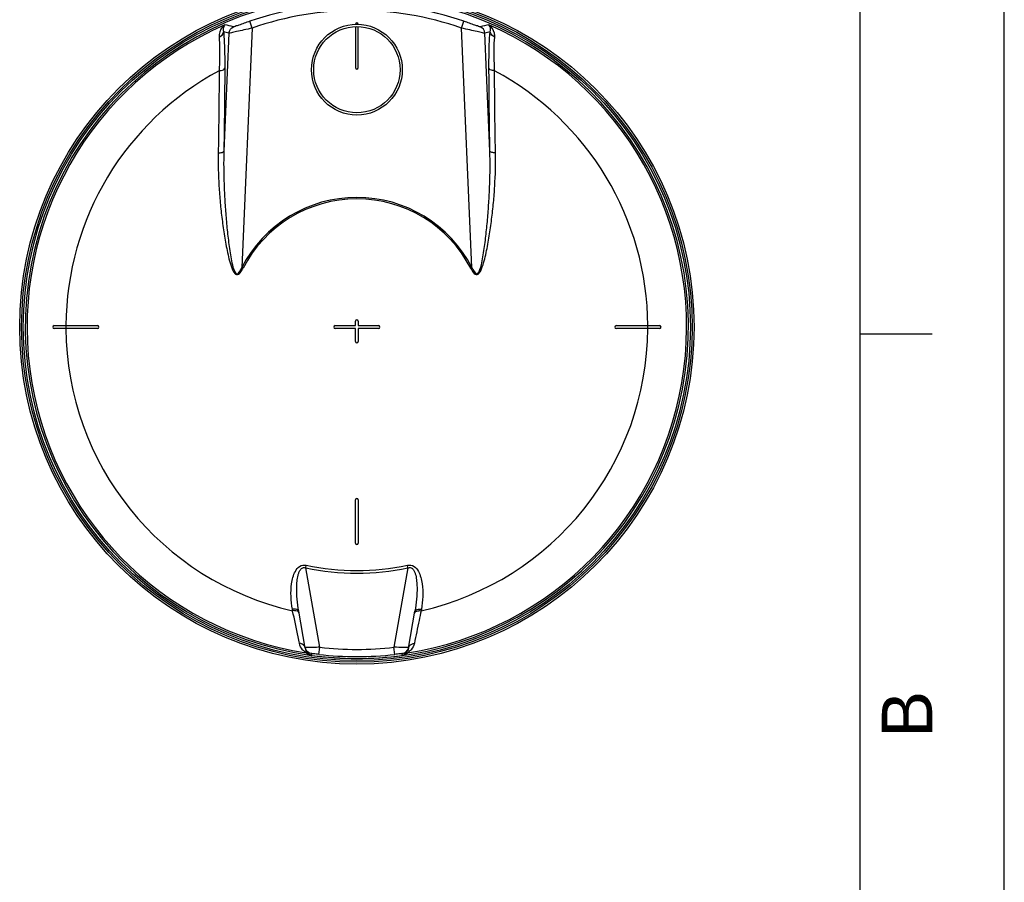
# Model space of a CAD drawing. Header units: millimetres. Extents: x 0 to 297, y 0 to 210.
# Tile 12 of 17: x 229 to 297, y 119 to 179. Entities that reach past the tile are written whole.
import ezdxf

# ---------------------------------------------------------------- set-up
doc = ezdxf.new("R2010")
doc.units = ezdxf.units.MM
doc.header["$LTSCALE"] = 16.335
doc.layers.get('0').update_dxf_attribs({"linetype": 'CONTINUOUS'})
doc.layers.add('08_SURFACES', color=7, linetype='CONTINUOUS')
doc.layers.add('AXES_REF', color=7, linetype='CONTINUOUS')
doc.styles.add('TEXTSTYLE_2', font='arial.ttf')

# ---------------------------------------------------------------- blocks, each defined once
blk = doc.blocks.new('MARGEA4_BL0', base_point=(148.514, 105.014))
at = {"color": 7, "linetype": 'Continuous'}
for p, q in [((297.014, 0.014), (297.014, 210.014)), ((297.014, 0.014), (297.014, 210.014)), ((287.014, 10.014), (287.014, 200.014)), ((292.014, 157.514), (287.014, 157.514))]:
    blk.add_line(p, q, dxfattribs=at)
at = {"color": 2, "linetype": 'Continuous', "style": 'TEXTSTYLE_2', "oblique": 0.00002}
blk.add_text('B', height=3.5, rotation=90, dxfattribs=at).set_placement((292.014, 129.514))

msp = doc.modelspace()

# ---------------------------------------------------------------- linework, layer by layer
at = {"color": 7, "linetype": 'Continuous'}
for p, q in [((297, 0), (297, 210)), ((297.014, 0.014), (297.014, 200.014)), ((252, 178.867), (252, 176.016)), ((252.2, 176.016), (252.2, 178.867)), ((248.522, 135.724), (248.068, 138.299)), ((255.677, 135.724), (256.131, 138.299)), ((255.677, 135.724), (255.676, 135.715)), ((248.937, 135.235), (248.961, 135.232))]:
    msp.add_line(p, q, dxfattribs=at)
at = {"color": 9, "linetype": 'Continuous'}
for p, q in [((244.838, 178.757), (244.673, 179.229)), ((259.361, 178.757), (259.526, 179.229)), ((243.228, 178.412), (242.87, 170.212)), ((244.838, 178.757), (244.113, 162.147)), ((260.086, 162.147), (259.361, 178.757)), ((261.33, 170.212), (260.972, 178.412)), ((244.203, 162.101), (244.113, 162.147)), ((259.996, 162.101), (260.086, 162.147)), ((248.554, 141.3), (248.594, 141.489)), ((255.645, 141.3), (255.605, 141.489)), ((249.525, 135.796), (248.554, 141.3)), ((255.645, 141.3), (254.675, 135.796)), ((247.645, 138.33), (247.627, 138.435)), ((256.573, 138.435), (256.554, 138.33)), ((248.515, 135.767), (248.515, 135.767)), ((248.938, 135.358), (248.96, 135.239)), ((249.467, 135.3), (249.525, 135.796)), ((254.732, 135.3), (254.675, 135.796)), ((255.238, 135.232), (255.251, 135.299)), ((255.251, 135.299), (255.259, 135.343)), ((255.259, 135.343), (255.261, 135.358)), ((248.96, 135.239), (248.961, 135.232)), ((248.96, 135.239), (248.961, 135.232)), ((248.961, 135.232), (248.961, 135.232)), ((255.238, 135.232), (255.238, 135.232))]:
    msp.add_line(p, q, dxfattribs=at)
at = {"color": 7, "linetype": 'Continuous'}
for radius in [23.39, 23.14]:
    msp.add_circle((252.1, 158.016), radius, dxfattribs=at)
at = {"color": 9, "linetype": 'Continuous'}
msp.add_circle((252.1, 158.016), 23.258, dxfattribs=at)
at = {"color": 7, "linetype": 'Continuous'}
for centre, radius, start, end in [((252.1, 158.016), 23, 262.15697, 262.09551), ((252.1, 179.016), 0.1, 0, 180), ((252.1, 176.016), 0.1, 180, 360), ((248.999, 135.852), 0.492, 190.01286, 195.05423), ((249.013, 135.856), 0.506, 195.0656, 205.97577), ((249.011, 135.855), 0.505, 205.96511, 210.02878)]:
    msp.add_arc(centre, radius, start, end, dxfattribs=at)
at = {"color": 9, "linetype": 'Continuous'}
for centre, radius, start, end in [((252.1, 158.016), 22.475, 70.70469, 109.29531), ((252.1, 158.016), 21.975, 70.70469, 109.29531), ((252.1, 158.016), 22.878, 113.58727, 261.13404), ((236.333, 147.756), 31.92, 76.95813, 78.04369), ((252.1, 158.016), 22.878, 278.86596, 66.41273), ((267.867, 147.756), 31.92, 101.95631, 103.04187), ((235.868, 148.108), 31.185, 76.34937, 77.06468), ((268.331, 148.109), 31.185, 102.93532, 103.65063), ((252.1, 158.016), 8.992, 27.34832, 152.65168), ((252.1, 158.016), 8.89, 27.34832, 152.65168), ((252.1, 158.016), 16.896, 258.02552, 281.97449), ((252.1, 158.016), 17.088, 258.02551, 281.97449), ((248.151, 135.658), 0.377, 10.04016, 19.29884), ((249.084, 135.823), 0.571, 190.00013, 191.32724), ((249.09, 135.824), 0.576, 191.33855, 199.58861), ((249.094, 135.826), 0.581, 199.57812, 201.00932), ((249.007, 135.853), 0.5, 210.03209, 211.54535), ((249.144, 135.727), 0.543, 224.86479, 227.5823), ((252.1, 158.016), 22.869, 263.39023, 276.60977), ((252.1, 158.016), 22.369, 263.39023, 276.60977), ((255.054, 135.728), 0.545, 312.61073, 315.13254), ((255.163, 123.402), 12.377, 87.91689, 88.32252), ((255.113, 135.823), 0.573, 346.18156, 349.03188), ((255.2, 135.852), 0.492, 344.94576, 349.98714), ((256.049, 135.658), 0.377, 160.70114, 169.95985), ((252.1, 158.016), 23, 262.15693, 277.84307), ((255.074, 136.428), 1.208, 277.83443, 277.95109)]:
    msp.add_arc(centre, radius, start, end, dxfattribs=at)
for points, knots in [([(242.945, 178.983), (242.882, 178.945), (242.628, 178.737), (242.519, 178.378), (242.539, 178.128)], [0, 0, 0, 0, 0.227163, 1, 1, 1, 1]), ([(242.945, 178.983), (242.921, 178.961), (242.819, 178.823), (242.816, 178.632), (242.849, 178.502)], [0, 0, 0, 0, 0.197709, 1, 1, 1, 1]), ([(244.673, 179.229), (244.541, 179.182), (244.29, 179.096), (243.951, 178.969), (243.708, 178.905), (243.576, 178.843), (243.536, 178.852)], [0, 0, 0, 0, 0.351847, 0.665154, 0.896249, 1, 1, 1, 1]), ([(260.664, 178.852), (260.623, 178.843), (260.492, 178.905), (260.249, 178.969), (259.909, 179.096), (259.659, 179.182), (259.526, 179.229)], [0, 0, 0, 0, 0.103731, 0.334818, 0.648101, 1, 1, 1, 1]), ([(261.66, 178.128), (261.668, 178.221), (261.653, 178.548), (261.452, 178.863), (261.254, 178.983)], [0, 0, 0, 0, 0.288947, 1, 1, 1, 1]), ([(261.351, 178.502), (261.364, 178.554), (261.387, 178.718), (261.338, 178.905), (261.254, 178.983)], [0, 0, 0, 0, 0.319668, 1, 1, 1, 1]), ([(242.849, 178.502), (242.866, 178.339), (242.93, 177.499), (242.937, 176.655), (242.935, 175.977)], [0, 0, 0, 0, 0.194185, 1, 1, 1, 1]), ([(244.838, 178.757), (244.646, 178.713), (244.285, 178.633), (243.803, 178.515), (243.461, 178.457), (243.282, 178.402), (243.228, 178.412)], [0, 0, 0, 0, 0.359463, 0.673757, 0.899264, 1, 1, 1, 1]), ([(260.972, 178.412), (260.917, 178.402), (260.738, 178.457), (260.397, 178.515), (259.914, 178.633), (259.554, 178.713), (259.361, 178.757)], [0, 0, 0, 0, 0.100717, 0.326216, 0.640481, 1, 1, 1, 1]), ([(261.265, 175.977), (261.264, 176.228), (261.268, 177.07), (261.287, 177.914), (261.351, 178.502)], [0, 0, 0, 0, 0.298028, 1, 1, 1, 1]), ([(242.539, 178.128), (242.552, 177.977), (242.59, 177.2), (242.571, 176.422), (242.546, 175.796)], [0, 0, 0, 0, 0.194424, 1, 1, 1, 1]), ([(261.654, 175.796), (261.645, 176.027), (261.621, 176.804), (261.615, 177.583), (261.66, 178.128)], [0, 0, 0, 0, 0.297462, 1, 1, 1, 1]), ([(242.546, 175.796), (242.544, 175.331), (242.533, 173.431), (242.508, 171.53), (242.482, 170.096)], [0, 0, 0, 0, 0.244797, 1, 1, 1, 1]), ([(242.546, 175.796), (242.595, 175.8), (242.73, 175.822), (242.912, 175.883), (242.935, 175.977)], [0, 0, 0, 0, 0.336112, 1, 1, 1, 1]), ([(242.935, 175.977), (242.933, 175.506), (242.922, 173.584), (242.896, 171.663), (242.87, 170.212)], [0, 0, 0, 0, 0.244793, 1, 1, 1, 1]), ([(261.33, 170.212), (261.321, 170.701), (261.289, 172.623), (261.27, 174.545), (261.265, 175.977)], [0, 0, 0, 0, 0.254874, 1, 1, 1, 1]), ([(261.654, 175.796), (261.605, 175.8), (261.47, 175.822), (261.287, 175.883), (261.265, 175.977)], [0, 0, 0, 0, 0.336112, 1, 1, 1, 1]), ([(261.718, 170.096), (261.709, 170.58), (261.677, 172.48), (261.659, 174.38), (261.654, 175.796)], [0, 0, 0, 0, 0.25487, 1, 1, 1, 1]), ([(242.482, 170.096), (242.468, 169.33), (242.498, 168.177), (242.616, 166.642), (242.743, 165.485), (242.88, 164.522), (243.012, 163.753), (243.126, 163.177), (243.261, 162.606), (243.402, 162.135), (243.552, 161.828), (243.675, 161.671), (243.888, 161.628), (244.063, 161.852), (244.158, 162.013), (244.203, 162.101)], [0, 0, 0, 0, 0.246877, 0.371299, 0.49632, 0.621883, 0.684845, 0.747904, 0.811031, 0.874129, 0.905566, 0.921267, 0.936699, 0.968055, 1, 1, 1, 1]), ([(242.482, 170.096), (242.571, 170.1), (242.695, 170.116), (242.854, 170.166), (242.87, 170.212)], [0, 0, 0, 0, 0.649615, 1, 1, 1, 1]), ([(242.87, 170.212), (242.851, 169.447), (242.862, 168.298), (242.935, 166.767), (243.018, 165.614), (243.11, 164.655), (243.202, 163.886), (243.279, 163.317), (243.382, 162.722), (243.468, 162.241), (243.766, 161.416), (244.043, 161.974), (244.113, 162.147)], [0, 0, 0, 0, 0.249284, 0.374502, 0.500069, 0.625953, 0.688999, 0.752103, 0.815247, 0.878382, 0.938944, 1, 1, 1, 1]), ([(259.996, 162.101), (260.042, 162.013), (260.136, 161.852), (260.312, 161.629), (260.525, 161.671), (260.648, 161.829), (260.798, 162.136), (260.938, 162.607), (261.074, 163.178), (261.187, 163.754), (261.32, 164.523), (261.456, 165.486), (261.583, 166.642), (261.702, 168.177), (261.732, 169.33), (261.718, 170.096)], [0, 0, 0, 0, 0.031938, 0.06332, 0.078634, 0.094432, 0.125864, 0.188963, 0.25209, 0.31515, 0.378112, 0.503675, 0.628698, 0.753121, 1, 1, 1, 1]), ([(260.086, 162.147), (260.156, 161.974), (260.44, 161.423), (260.731, 162.244), (260.819, 162.725), (260.921, 163.319), (260.998, 163.888), (261.089, 164.657), (261.182, 165.616), (261.265, 166.768), (261.338, 168.299), (261.348, 169.448), (261.33, 170.212)], [0, 0, 0, 0, 0.060954, 0.121211, 0.184376, 0.247549, 0.310682, 0.373758, 0.499699, 0.625325, 0.750601, 1, 1, 1, 1]), ([(261.718, 170.096), (261.628, 170.1), (261.504, 170.116), (261.346, 170.166), (261.33, 170.212)], [0, 0, 0, 0, 0.649616, 1, 1, 1, 1]), ([(247.627, 138.435), (247.575, 138.726), (247.511, 139.317), (247.538, 140.062), (247.654, 140.648), (247.813, 141.07), (248.097, 141.458), (248.441, 141.521), (248.594, 141.489)], [0, 0, 0, 0, 0.246511, 0.49364, 0.617804, 0.742618, 0.869098, 1, 1, 1, 1]), ([(255.605, 141.489), (255.759, 141.521), (256.103, 141.458), (256.386, 141.07), (256.545, 140.648), (256.662, 140.062), (256.688, 139.317), (256.624, 138.726), (256.573, 138.435)], [0, 0, 0, 0, 0.130887, 0.257393, 0.38221, 0.506372, 0.753496, 1, 1, 1, 1]), ([(248.068, 138.299), (248.02, 138.573), (247.946, 139.125), (247.915, 139.822), (247.945, 140.378), (247.997, 140.723), (248.078, 140.991), (248.169, 141.179), (248.33, 141.337), (248.488, 141.326), (248.554, 141.3)], [0, 0, 0, 0, 0.24961, 0.499267, 0.624122, 0.748871, 0.811251, 0.873638, 0.936138, 1, 1, 1, 1]), ([(255.645, 141.3), (255.712, 141.326), (255.87, 141.334), (256.033, 141.177), (256.122, 140.988), (256.203, 140.721), (256.254, 140.376), (256.285, 139.82), (256.253, 139.124), (256.18, 138.572), (256.131, 138.299)], [0, 0, 0, 0, 0.063993, 0.12697, 0.189324, 0.251665, 0.376327, 0.501093, 0.75057, 1, 1, 1, 1]), ([(248.068, 138.299), (248.064, 138.325), (247.955, 138.462), (247.761, 138.448), (247.627, 138.435)], [0, 0, 0, 0, 0.163069, 1, 1, 1, 1]), ([(248.018, 138.279), (247.996, 138.292), (247.878, 138.339), (247.746, 138.34), (247.645, 138.33)], [0, 0, 0, 0, 0.199818, 1, 1, 1, 1]), ([(248.109, 136.072), (248.079, 136.218), (247.926, 136.971), (247.772, 137.724), (247.645, 138.33)], [0, 0, 0, 0, 0.193487, 1, 1, 1, 1]), ([(256.554, 138.33), (256.507, 138.105), (256.351, 137.353), (256.197, 136.6), (256.091, 136.072)], [0, 0, 0, 0, 0.299318, 1, 1, 1, 1]), ([(256.131, 138.299), (256.136, 138.325), (256.244, 138.462), (256.438, 138.448), (256.573, 138.435)], [0, 0, 0, 0, 0.163069, 1, 1, 1, 1]), ([(256.181, 138.279), (256.203, 138.292), (256.322, 138.339), (256.453, 138.34), (256.554, 138.33)], [0, 0, 0, 0, 0.199818, 1, 1, 1, 1]), ([(248.574, 135.412), (248.487, 135.478), (248.269, 135.648), (248.142, 135.91), (248.109, 136.072)], [0, 0, 0, 0, 0.397742, 1, 1, 1, 1]), ([(256.091, 136.072), (256.058, 135.91), (255.93, 135.648), (255.712, 135.478), (255.626, 135.412)], [0, 0, 0, 0, 0.602373, 1, 1, 1, 1]), ([(248.519, 135.768), (248.518, 135.767), (248.517, 135.767), (248.515, 135.767), (248.515, 135.767)], [0, 0, 0, 0, 0.678194, 1, 1, 1, 1]), ([(248.55, 135.77), (248.544, 135.769), (248.533, 135.769), (248.523, 135.768), (248.519, 135.768)], [0, 0, 0, 0, 0.621085, 1, 1, 1, 1]), ([(248.731, 135.776), (248.712, 135.775), (248.651, 135.773), (248.591, 135.771), (248.55, 135.77)], [0, 0, 0, 0, 0.323257, 1, 1, 1, 1]), ([(248.759, 135.344), (248.747, 135.356), (248.657, 135.427), (248.587, 135.526), (248.552, 135.617)], [0, 0, 0, 0, 0.146897, 1, 1, 1, 1]), ([(248.893, 135.244), (248.846, 135.256), (248.732, 135.298), (248.629, 135.365), (248.574, 135.412)], [0, 0, 0, 0, 0.399132, 1, 1, 1, 1]), ([(249.525, 135.796), (249.45, 135.794), (249.185, 135.787), (248.92, 135.781), (248.731, 135.776)], [0, 0, 0, 0, 0.284404, 1, 1, 1, 1]), ([(248.961, 135.232), (248.939, 135.235), (248.907, 135.244), (248.877, 135.257), (248.868, 135.262)], [0, 0, 0, 0, 0.689692, 1, 1, 1, 1]), ([(248.937, 135.235), (248.928, 135.237), (248.914, 135.239), (248.899, 135.243), (248.893, 135.244)], [0, 0, 0, 0, 0.572411, 1, 1, 1, 1]), ([(249.467, 135.3), (249.402, 135.307), (249.283, 135.318), (249.104, 135.351), (249.028, 135.335), (248.936, 135.372), (248.938, 135.358)], [0, 0, 0, 0, 0.372921, 0.696586, 0.920371, 1, 1, 1, 1]), ([(255.525, 135.774), (255.471, 135.776), (255.187, 135.783), (254.904, 135.79), (254.675, 135.796)], [0, 0, 0, 0, 0.19083, 1, 1, 1, 1]), ([(255.261, 135.358), (255.264, 135.372), (255.171, 135.335), (255.095, 135.351), (254.916, 135.318), (254.798, 135.307), (254.732, 135.3)], [0, 0, 0, 0, 0.079736, 0.303788, 0.627303, 1, 1, 1, 1]), ([(255.423, 135.327), (255.415, 135.32), (255.363, 135.275), (255.298, 135.24), (255.241, 135.232)], [0, 0, 0, 0, 0.155378, 1, 1, 1, 1]), ([(255.626, 135.412), (255.61, 135.398), (255.503, 135.315), (255.375, 135.255), (255.263, 135.235)], [0, 0, 0, 0, 0.156708, 1, 1, 1, 1]), ([(255.669, 135.687), (255.658, 135.642), (255.611, 135.508), (255.506, 135.41), (255.44, 135.344)], [0, 0, 0, 0, 0.330993, 1, 1, 1, 1]), ([(255.685, 135.767), (255.686, 135.773), (255.644, 135.762), (255.631, 135.77), (255.612, 135.771)], [0, 0, 0, 0, 0.251458, 1, 1, 1, 1])]:
    msp.add_open_spline(points, degree=3, knots=knots, dxfattribs=at)
for points in [[(242.539, 178.128), (242.691, 178.185), (242.834, 178.341), (242.849, 178.502)], [(243.228, 178.412), (243.236, 178.591), (243.37, 178.784), (243.536, 178.852)], [(260.972, 178.412), (260.964, 178.591), (260.829, 178.784), (260.664, 178.852)], [(261.66, 178.128), (261.509, 178.185), (261.366, 178.341), (261.351, 178.502)], [(248.087, 138.193), (248.08, 138.229), (248.05, 138.26), (248.018, 138.279)], [(256.113, 138.193), (256.119, 138.229), (256.15, 138.26), (256.181, 138.279)], [(248.449, 135.891), (248.371, 135.994), (248.237, 136.059), (248.109, 136.072)], [(255.751, 135.891), (255.828, 135.994), (255.963, 136.059), (256.091, 136.072)], [(248.507, 135.783), (248.493, 135.822), (248.473, 135.858), (248.449, 135.891)], [(248.759, 135.344), (248.706, 135.377), (248.639, 135.41), (248.578, 135.394)], [(248.938, 135.358), (248.797, 135.378), (248.656, 135.47), (248.581, 135.591)], [(248.868, 135.262), (248.835, 135.279), (248.805, 135.301), (248.778, 135.326)], [(255.261, 135.358), (255.444, 135.384), (255.628, 135.547), (255.675, 135.724)], [(255.44, 135.344), (255.494, 135.377), (255.561, 135.41), (255.621, 135.394)], [(255.693, 135.783), (255.706, 135.822), (255.726, 135.858), (255.751, 135.891)]]:
    msp.add_open_spline(points, degree=3, dxfattribs=at)
at = {"layer": '08_SURFACES', "color": 7, "linetype": 'Continuous'}
for p, q in [((231.1, 158.116), (234.1, 158.116)), ((234.1, 157.916), (231.1, 157.916)), ((250.6, 158.116), (252, 158.116)), ((252, 157.916), (250.6, 157.916)), ((252, 158.116), (252, 158.416)), ((252, 157.016), (252, 157.916)), ((252.2, 158.416), (252.2, 158.116)), ((252.2, 158.116), (253.6, 158.116)), ((253.6, 157.916), (252.2, 157.916)), ((252.2, 157.916), (252.2, 157.016)), ((270.1, 158.116), (273.1, 158.116)), ((273.1, 157.916), (270.1, 157.916)), ((252, 143.016), (252, 146.016)), ((252.2, 146.016), (252.2, 143.016))]:
    msp.add_line(p, q, dxfattribs=at)
at = {"layer": '08_SURFACES', "color": 9, "linetype": 'Continuous'}
for radius, start, end in [(20.184, 118.25191, 179.71613), (20.184, 0.28387, 61.74809), (20.193, 179.71626, 180.28374), (20.184, 180.28387, 257.24988), (20.184, 282.75012, 359.71613), (20.193, 359.71626, 0.28374)]:
    msp.add_arc((252.1, 158.016), radius, start, end, dxfattribs=at)
at = {"layer": '08_SURFACES', "color": 7, "linetype": 'Continuous'}
for centre, start, end in [((252.1, 158.416), 0, 180), ((231.1, 158.016), 90, 270), ((234.1, 158.016), 270, 90), ((250.6, 158.016), 90, 270), ((253.6, 158.016), 270, 90), ((270.1, 158.016), 90, 270), ((273.1, 158.016), 270, 90), ((252.1, 157.016), 180, 360), ((252.1, 146.016), 0, 180), ((252.1, 143.016), 180, 360)]:
    msp.add_arc(centre, 0.1, start, end, dxfattribs=at)
at = {"layer": 'AXES_REF', "color": 7, "linetype": 'Continuous'}
for radius in [3.15, 2.996]:
    msp.add_circle((252.1, 175.872), radius, dxfattribs=at)

# ---------------------------------------------------------------- block references
at = {"color": 2, "linetype": 'Continuous'}
msp.add_blockref('MARGEA4_BL0', (148.514, 105.014), dxfattribs=at)

doc.saveas('drawing.dxf')
